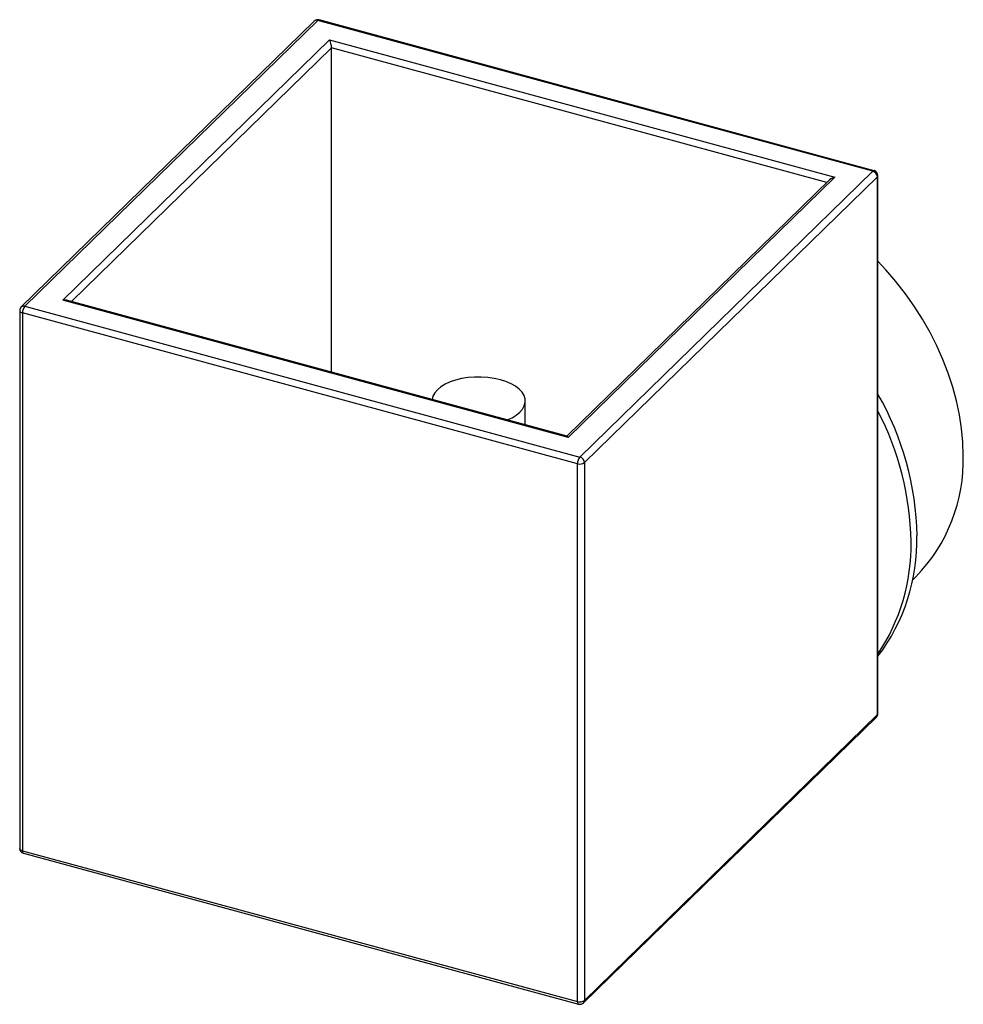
# Paper-space layout '_Trimétrica' of a CAD drawing. Header units: millimetres. Extents: x -137 to 10, y -113 to 41.
import ezdxf

# ---------------------------------------------------------------- set-up
doc = ezdxf.new("R2010")
doc.units = ezdxf.units.MM

psp = doc.layouts.new('_Trimétrica')

# ---------------------------------------------------------------- linework, layer by layer
at = {"color": 7, "linetype": 'Continuous', "lineweight": 25}
for p, q in [((-91.31, 40.86), (-137.23, -3.96)), ((-90.75, 40.98), (-136.68, -3.85)), ((-3.73, 17.32), (-90.75, 40.98)), ((-3.52, 17.41), (-90.54, 41.06)), ((-130.73, -2.9), (-88.92, 37.91)), ((-88.92, 37.91), (-9.67, 16.38)), ((-88.58, -14.21), (-88.58, 36.67)), ((-49.65, -27.5), (-3.73, 17.32)), ((-10.52, 15.98), (-51.72, -24.23)), ((-9.67, 16.38), (-51.49, -24.44)), ((-3.02, 16.44), (-48.94, -28.38)), ((-3.02, -67.9), (-3.02, 16.44)), ((-2.93, -67.71), (-2.93, 16.64)), ((-51.49, -24.44), (-130.73, -2.9)), ((-51.67, -24.24), (-130.12, -2.92)), ((-137.48, -4.53), (-137.48, -88.88)), ((-136.68, -3.85), (-49.65, -27.5)), ((-50.02, -28.55), (-137.05, -4.9)), ((-137.05, -4.9), (-137.05, -89.24)), ((-58.22, -22.46), (-58.22, -18.71)), ((-50.02, -112.89), (-50.02, -28.55)), ((-48.94, -28.38), (-48.94, -112.72)), ((2.52, -46.75), (3.01, -46.28)), ((-48.94, -112.72), (-3.02, -67.9)), ((-49.09, -113.1), (-3.17, -68.28)), ((-137.05, -89.24), (-50.02, -112.89)), ((-136.89, -89.65), (-49.86, -113.3))]:
    psp.add_line(p, q, dxfattribs=at)
at = {"color": 8, "linetype": 'Continuous', "lineweight": 25}
for p, q in [((-88.58, 36.67), (-129.36, -3.13)), ((-10.94, 15.57), (-88.58, 36.67))]:
    psp.add_line(p, q, dxfattribs=at)
at = {"color": 7, "linetype": 'Continuous', "lineweight": 25, "flags": 128}
for points in [[(10.44, -27.27), (10.38, -25.16), (10.18, -23.02), (9.85, -20.87), (9.4, -18.7), (8.81, -16.53), (8.1, -14.36), (7.27, -12.2), (6.32, -10.07), (5.25, -7.96), (4.06, -5.89), (2.77, -3.86), (1.38, -1.89), (-0.11, 0.03), (-1.69, 1.88), (-2.93, 3.21)], [(-61.07, -21.69), (-60.29, -21.33), (-59.62, -20.92), (-59.07, -20.46), (-58.65, -19.97), (-58.37, -19.46), (-58.24, -18.92), (-58.25, -18.39), (-58.41, -17.85), (-58.72, -17.34), (-59.17, -16.86), (-59.74, -16.41), (-60.44, -16.01), (-61.24, -15.66), (-62.12, -15.38), (-63.08, -15.16), (-64.08, -15.02), (-65.12, -14.95), (-66.16, -14.96), (-67.19, -15.04), (-68.19, -15.2), (-69.13, -15.43), (-70, -15.73), (-70.78, -16.08), (-71.45, -16.49), (-72, -16.95), (-72.42, -17.44), (-72.7, -17.96), (-72.83, -18.49)]]:
    psp.add_lwpolyline(points, dxfattribs=at)
at = {"color": 8, "linetype": 'Continuous', "lineweight": 25, "flags": 128}
for points in [[(-137.48, -4.53), (-137.47, -4.58), (-137.44, -4.65), (-137.38, -4.73), (-137.29, -4.8), (-137.18, -4.85), (-137.05, -4.9)], [(-137.05, -89.24), (-137.18, -89.2), (-137.29, -89.14), (-137.38, -89.07), (-137.44, -89), (-137.47, -88.92), (-137.48, -88.88)], [(-137.05, -89.24), (-137.04, -89.37), (-137.02, -89.48), (-136.99, -89.56), (-136.94, -89.62), (-136.89, -89.65)], [(-50.02, -112.89), (-50.02, -113.02), (-49.99, -113.13), (-49.96, -113.21), (-49.91, -113.27), (-49.86, -113.3)]]:
    psp.add_lwpolyline(points, dxfattribs=at)
at = {"color": 7, "linetype": 'Continuous', "lineweight": 25}
for centre, radius, start, end in [((-90.75, 40.29), 0.8, 74.7954, 134.305), ((-91.33, 36.6), 2.75, 1.5254, 28.5836), ((-3.99, 16.39), 0.972, 3.3915, 74.3337), ((-3.73, 16.64), 0.8, 359.9999, 74.7954), ((-9.46, 14.82), 1.57, 97.7343, 132.5917), ((-130.48, -4.3), 1.43, 75.6495, 100.2397), ((-136.68, -4.53), 0.8, 134.305, 179.9999), ((-135.41, -4.89), 1.64, 140.5129, 180.3433), ((-43.33, -40.72), 46.54, 1.0666, 29.7517), ((-43.61, -41.52), 45.88, 0.9387, 27.5405), ((-51.82, -24.57), 0.362, 22.1133, 65.929), ((-48.39, -28.54), 1.64, 140.5129, 180.3433), ((-49.91, -28.43), 0.972, 3.3915, 74.3337), ((-15.78, -27.96), 26.24, 315.7393, 1.5264), ((-49.66, -27.37), 1.23, 252.6959, 305.3989), ((-26.94, -40.53), 30.14, 322.7987, 1.2771), ((-28.39, -41.32), 30.66, 326.1485, 1.0442), ((-3.73, -67.71), 0.8, 314.305, 359.9999), ((-136.68, -88.88), 0.8, 179.9999, 254.7954), ((-49.66, -111.72), 1.23, 252.6959, 305.3989), ((-49.65, -112.53), 0.8, 254.7954, 314.305)]:
    psp.add_arc(centre, radius, start, end, dxfattribs=at)
at = {"color": 8, "linetype": 'Continuous', "lineweight": 25}
for centre, radius, start, end in [((-90.93, 40.43), 0.572, 71.5837, 131.3262), ((-90.58, 40.85), 0.216, 80.7318, 143.9676), ((-3.55, 17.2), 0.216, 80.7318, 143.9676), ((-3.19, 16.65), 0.266, 310.6407, 357.9974), ((-136.86, -4.39), 0.572, 71.5837, 131.3262), ((-3.54, -67.92), 0.517, 315.3545, 1.9111), ((-3.19, -67.7), 0.266, 310.6407, 357.9974), ((-49.46, -112.74), 0.517, 315.3545, 1.9111)]:
    psp.add_arc(centre, radius, start, end, dxfattribs=at)

doc.saveas('drawing.dxf')
